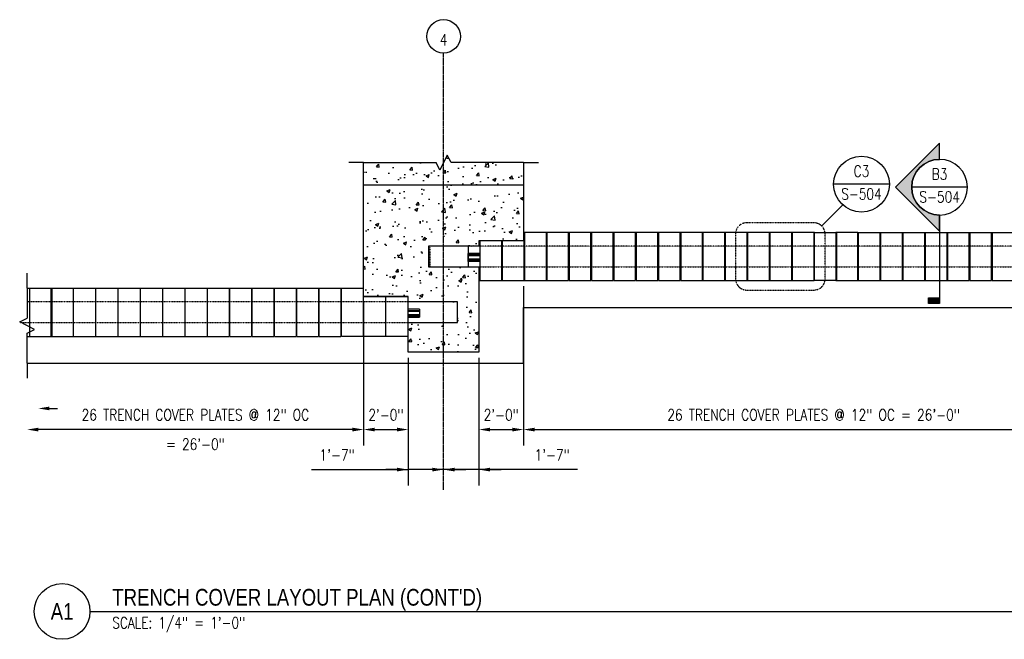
# Model space of a CAD drawing. Header units: inches. Extents: x -169 to 2787, y 589 to 946.
# Tile 22 of 45: x 1382 to 1911, y 589 to 922. Entities that reach past the tile are written whole.
import ezdxf
from ezdxf import colors
from ezdxf.entities.mleader import LeaderData, LeaderLine
from ezdxf.enums import TextEntityAlignment as Align
from ezdxf.math import Vec2, Vec3

# ---------------------------------------------------------------- set-up
doc = ezdxf.new("R2010")
doc.units = ezdxf.units.IN
doc.header["$MEASUREMENT"] = 0
doc.linetypes.add('CENTER2', pattern=[1.125, 0.75, -0.125, 0.125, -0.125])
doc.linetypes.add('HIDDEN2', pattern=[0.1875, 0.125, -0.0625])
for name, color, linetype in [('A-DETL-THIN', 1, 'Continuous'), ('A-FLOR', 173, 'Continuous'), ('A-FLOR-HDLN', 10, 'HIDDEN2'), ('A-WALL-PATT', 8, 'Continuous'), ('G-ANNO-REFR', 2, 'Continuous'), ('G-ANNO-SYMB', 2, 'Continuous'), ('S-ANNO-DIMS', 1, 'Continuous'), ('S-ANNO-SYMB', 2, 'Continuous'), ('S-ANNO-TEXT', 2, 'Continuous'), ('S-COLS', 53, 'Continuous'), ('S-DOOR-TRNCH', 2, 'Continuous'), ('S-GRID', 1, 'CENTER2'), ('S-GRID-IDEN', 1, 'Continuous')]:
    doc.layers.add(name, color=color, linetype=linetype)
doc.styles.add('AEC_COMN_TITLE', font='romans.shx', dxfattribs={"width": 0.8, "height": 0.1875})
doc.styles.add('Annotative', font='romans.shx', dxfattribs={"width": 0.8, "height": 0.125})
doc.styles.add('Arial', font='romans.shx', dxfattribs={"width": 0.8})
doc.styles.add('ROMANS', font='romans.shx', dxfattribs={"width": 0.8})
doc.styles.add('TITLES', font='swiss.ttf', dxfattribs={"width": 0.8, "height": 0.25})
doc.dimstyles.new('Annotative', dxfattribs={"dimscale": 0, "dimtxt": 0.125, "dimasz": 0.125, "dimexe": 0.18, "dimexo": 0.0625, "dimgap": 0.09, "dimtad": 1, "dimdec": 3, "dimzin": 3, "dimdsep": 46, "dimlunit": 4, "dimtxsty": 'Annotative', "dimcen": 0.09, "dimclrt": 2, "dimazin": 2, "dimtfac": 1, "dimtdec": 3, "dimtmove": 0, "dimatfit": 0, "dimfxl": 1, "dimtfill": 1, "dimfrac": 2, "dimtolj": 1, "dimtzin": 0, "dimarcsym": 0})

# ---------------------------------------------------------------- blocks, each defined once
blk = doc.blocks.new('TRENCH COVER PLATES_A1_LEFT')
at = {"lineweight": -3}
for p, q in [((541, 12.99), (542.25, 12.99)), ((542.25, 12.99), (542.25, -13.01)), ((542.25, 12.99), (542.5, 12.99)), ((542.5, -13.01), (542.5, 12.99)), ((542.5, 12.99), (554.25, 12.99)), ((554, -13.01), (554, 12.99)), ((554, 12.99), (565.75, 12.99)), ((554.25, 12.99), (554.25, -13.01)), ((565.75, 12.99), (565.75, -13.01)), ((565.75, 12.99), (566, 12.99)), ((566, -13.01), (566, 12.99)), ((566, 12.99), (577.75, 12.99)), ((577.75, 12.99), (577.75, -13.01)), ((577.75, 12.99), (578, 12.99)), ((578, -13.01), (578, 12.99)), ((578, 12.99), (589.75, 12.99)), ((589.75, 12.99), (589.75, -13.01)), ((589.75, 12.99), (590, 12.99)), ((590, -13.01), (590, 12.99)), ((590, 12.99), (601.75, 12.99)), ((601.75, 12.99), (601.75, -13.01)), ((601.75, 12.99), (602, 12.99)), ((602, -13.01), (602, 12.99)), ((602, 12.99), (613.75, 12.99)), ((613.75, 12.99), (613.75, -13.01)), ((613.75, 12.99), (614, 12.99)), ((614, -13.01), (614, 12.99)), ((614, 12.99), (625.75, 12.99)), ((625.75, 12.99), (625.75, -13.01)), ((625.75, 12.99), (626, 12.99)), ((626, -13.01), (626, 12.99)), ((626, 12.99), (637.75, 12.99)), ((637.75, 12.99), (637.75, -13.01)), ((637.75, 12.99), (638, 12.99)), ((638, -13.01), (638, 12.99)), ((638, 12.99), (649.75, 12.99)), ((649.75, 12.99), (649.75, -13.01)), ((649.75, 12.99), (650, 12.99)), ((650, -13.01), (650, 12.99)), ((650, 12.99), (661.75, 12.99)), ((661.75, 12.99), (661.75, -13.01)), ((661.75, 12.99), (662, 12.99)), ((662, -13.01), (662, 12.99)), ((662, 12.99), (673.75, 12.99)), ((673.75, 12.99), (673.75, -13.01)), ((673.75, 12.99), (674, 12.99)), ((674, -13.01), (674, 12.99)), ((674, 12.99), (685.75, 12.99)), ((685.75, 12.99), (685.75, -13.01)), ((685.75, 12.99), (686, 12.99)), ((686, -13.01), (686, 12.99)), ((686, 12.99), (697.75, 12.99)), ((697.75, 12.99), (697.75, -13.01)), ((697.75, 12.99), (698, 12.99)), ((698, -13.01), (698, 12.99)), ((698, 12.99), (709.75, 12.99)), ((709.75, 12.99), (709.75, -13.01)), ((709.75, 12.99), (710, 12.99)), ((542.25, 5.75), (542.5, 5.75)), ((542.25, 5.5), (542.5, 5.5)), ((565.75, 5.75), (566, 5.75)), ((565.75, 5.5), (566, 5.5)), ((577.75, 5.75), (578, 5.75)), ((577.75, 5.5), (578, 5.5)), ((589.75, 5.75), (590, 5.75)), ((589.75, 5.5), (590, 5.5)), ((601.75, 5.75), (602, 5.75)), ((601.75, 5.5), (602, 5.5)), ((613.75, 5.75), (614, 5.75)), ((613.75, 5.5), (614, 5.5)), ((625.75, 5.75), (626, 5.75)), ((625.75, 5.5), (626, 5.5)), ((637.75, 5.75), (638, 5.75)), ((637.75, 5.5), (638, 5.5)), ((649.75, 5.75), (650, 5.75)), ((649.75, 5.5), (650, 5.5)), ((661.75, 5.75), (662, 5.75)), ((661.75, 5.5), (662, 5.5)), ((673.75, 5.75), (674, 5.75)), ((673.75, 5.5), (674, 5.5)), ((685.75, 5.75), (686, 5.75)), ((685.75, 5.5), (686, 5.5)), ((697.75, 5.75), (698, 5.75)), ((697.75, 5.5), (698, 5.5)), ((709.75, 5.75), (710, 5.75)), ((709.75, 5.5), (710, 5.5)), ((542.5, 1.62), (542.25, 1.62)), ((542.5, 1.58), (542.25, 1.58)), ((542.5, 0.69), (542.25, 0.69)), ((542.5, 0.41), (542.25, 0.41)), ((566, 1.62), (565.75, 1.62)), ((566, 1.58), (565.75, 1.58)), ((566, 0.69), (565.75, 0.69)), ((566, 0.41), (565.75, 0.41)), ((578, 1.62), (577.75, 1.62)), ((578, 1.58), (577.75, 1.58)), ((578, 0.69), (577.75, 0.69)), ((578, 0.41), (577.75, 0.41)), ((590, 1.62), (589.75, 1.62)), ((590, 1.58), (589.75, 1.58)), ((590, 0.69), (589.75, 0.69)), ((590, 0.41), (589.75, 0.41)), ((602, 1.62), (601.75, 1.62)), ((602, 1.58), (601.75, 1.58)), ((602, 0.69), (601.75, 0.69)), ((602, 0.41), (601.75, 0.41)), ((614, 1.62), (613.75, 1.62)), ((614, 1.58), (613.75, 1.58)), ((614, 0.69), (613.75, 0.69)), ((614, 0.41), (613.75, 0.41)), ((626, 1.62), (625.75, 1.62)), ((626, 1.58), (625.75, 1.58)), ((626, 0.69), (625.75, 0.69)), ((626, 0.41), (625.75, 0.41)), ((638, 1.62), (637.75, 1.62)), ((638, 1.58), (637.75, 1.58)), ((638, 0.69), (637.75, 0.69)), ((638, 0.41), (637.75, 0.41)), ((650, 1.62), (649.75, 1.62)), ((650, 1.58), (649.75, 1.58)), ((650, 0.69), (649.75, 0.69)), ((650, 0.41), (649.75, 0.41)), ((662, 1.62), (661.75, 1.62)), ((662, 1.58), (661.75, 1.58)), ((662, 0.69), (661.75, 0.69)), ((662, 0.41), (661.75, 0.41)), ((674, 1.62), (673.75, 1.62)), ((674, 1.58), (673.75, 1.58)), ((674, 0.69), (673.75, 0.69)), ((674, 0.41), (673.75, 0.41)), ((686, 1.62), (685.75, 1.62)), ((686, 1.58), (685.75, 1.58)), ((686, 0.69), (685.75, 0.69)), ((686, 0.41), (685.75, 0.41)), ((698, 1.62), (697.75, 1.62)), ((698, 1.58), (697.75, 1.58)), ((698, 0.69), (697.75, 0.69)), ((698, 0.41), (697.75, 0.41)), ((710, 1.62), (709.75, 1.62)), ((710, 1.58), (709.75, 1.58)), ((710, 0.69), (709.75, 0.69)), ((710, 0.41), (709.75, 0.41)), ((722, 1.62), (721.75, 1.62)), ((722, 1.58), (721.75, 1.58)), ((722, 0.69), (721.75, 0.69)), ((722, 0.41), (721.75, 0.41)), ((734, 1.62), (733.75, 1.62)), ((734, 1.58), (733.75, 1.58)), ((734, 0.69), (733.75, 0.69)), ((734, 0.41), (733.75, 0.41)), ((752, 1.62), (745.75, 1.62)), ((752, 1.58), (745.75, 1.58)), ((752, 0.69), (745.75, 0.69)), ((752, 0.41), (745.75, 0.41)), ((752, 1.62), (752, 1.58)), ((752, 1.58), (752, 0.69)), ((752, 0.69), (752, 0.41)), ((752, 0.41), (752, -1.5)), ((542.5, -1.5), (542.25, -1.5)), ((542.25, -1.69), (542.5, -1.69)), ((542.5, -2.58), (542.25, -2.58)), ((542.25, -2.63), (542.5, -2.63)), ((566, -1.5), (565.75, -1.5)), ((565.75, -1.69), (566, -1.69)), ((566, -2.58), (565.75, -2.58)), ((565.75, -2.63), (566, -2.63)), ((578, -1.5), (577.75, -1.5)), ((577.75, -1.69), (578, -1.69)), ((578, -2.58), (577.75, -2.58)), ((577.75, -2.63), (578, -2.63)), ((590, -1.5), (589.75, -1.5)), ((589.75, -1.69), (590, -1.69)), ((590, -2.58), (589.75, -2.58)), ((589.75, -2.63), (590, -2.63)), ((602, -1.5), (601.75, -1.5)), ((601.75, -1.69), (602, -1.69)), ((602, -2.58), (601.75, -2.58)), ((601.75, -2.63), (602, -2.63)), ((614, -1.5), (613.75, -1.5)), ((613.75, -1.69), (614, -1.69)), ((614, -2.58), (613.75, -2.58)), ((613.75, -2.63), (614, -2.63)), ((626, -1.5), (625.75, -1.5)), ((625.75, -1.69), (626, -1.69)), ((626, -2.58), (625.75, -2.58)), ((625.75, -2.63), (626, -2.63)), ((638, -1.5), (637.75, -1.5)), ((637.75, -1.69), (638, -1.69)), ((638, -2.58), (637.75, -2.58)), ((637.75, -2.63), (638, -2.63)), ((650, -1.5), (649.75, -1.5)), ((649.75, -1.69), (650, -1.69)), ((650, -2.58), (649.75, -2.58)), ((649.75, -2.63), (650, -2.63)), ((662, -1.5), (661.75, -1.5)), ((661.75, -1.69), (662, -1.69)), ((662, -2.58), (661.75, -2.58)), ((661.75, -2.63), (662, -2.63)), ((674, -1.5), (673.75, -1.5)), ((673.75, -1.69), (674, -1.69)), ((674, -2.58), (673.75, -2.58)), ((673.75, -2.63), (674, -2.63)), ((686, -1.5), (685.75, -1.5)), ((685.75, -1.69), (686, -1.69)), ((686, -2.58), (685.75, -2.58)), ((685.75, -2.63), (686, -2.63)), ((698, -1.5), (697.75, -1.5)), ((697.75, -1.69), (698, -1.69)), ((698, -2.58), (697.75, -2.58)), ((697.75, -2.63), (698, -2.63)), ((710, -1.5), (709.75, -1.5)), ((709.75, -1.69), (710, -1.69)), ((710, -2.58), (709.75, -2.58)), ((709.75, -2.63), (710, -2.63)), ((722, -1.5), (721.75, -1.5)), ((721.75, -1.69), (722, -1.69)), ((722, -2.58), (721.75, -2.58)), ((721.75, -2.63), (722, -2.63)), ((734, -1.5), (733.75, -1.5)), ((733.75, -1.69), (734, -1.69)), ((734, -2.58), (733.75, -2.58)), ((733.75, -2.63), (734, -2.63)), ((752, -1.5), (745.75, -1.5)), ((745.75, -1.69), (752, -1.69)), ((752, -2.58), (745.75, -2.58)), ((745.75, -2.63), (752, -2.63)), ((752, -1.5), (752, -1.69)), ((752, -1.69), (752, -2.58)), ((752, -2.58), (752, -2.63)), ((542.25, -5.5), (542.5, -5.5)), ((542.5, -5.75), (542.25, -5.75)), ((565.75, -5.5), (566, -5.5)), ((566, -5.75), (565.75, -5.75)), ((577.75, -5.5), (578, -5.5)), ((578, -5.75), (577.75, -5.75)), ((589.75, -5.5), (590, -5.5)), ((590, -5.75), (589.75, -5.75)), ((601.75, -5.5), (602, -5.5)), ((602, -5.75), (601.75, -5.75)), ((613.75, -5.5), (614, -5.5)), ((614, -5.75), (613.75, -5.75)), ((625.75, -5.5), (626, -5.5)), ((626, -5.75), (625.75, -5.75)), ((637.75, -5.5), (638, -5.5)), ((638, -5.75), (637.75, -5.75)), ((649.75, -5.5), (650, -5.5)), ((650, -5.75), (649.75, -5.75)), ((661.75, -5.5), (662, -5.5)), ((662, -5.75), (661.75, -5.75)), ((673.75, -5.5), (674, -5.5)), ((674, -5.75), (673.75, -5.75)), ((685.75, -5.5), (686, -5.5)), ((686, -5.75), (685.75, -5.75)), ((697.75, -5.5), (698, -5.5)), ((698, -5.75), (697.75, -5.75)), ((709.75, -5.5), (710, -5.5)), ((710, -5.75), (709.75, -5.75)), ((541, -13.01), (542.25, -13.01)), ((542.5, -13.01), (554.25, -13.01)), ((554, -13.01), (565.75, -13.01)), ((566, -13.01), (577.75, -13.01)), ((578, -13.01), (589.75, -13.01)), ((590, -13.01), (601.75, -13.01)), ((602, -13.01), (613.75, -13.01)), ((614, -13.01), (625.75, -13.01)), ((626, -13.01), (637.75, -13.01)), ((638, -13.01), (649.75, -13.01)), ((650, -13.01), (661.75, -13.01)), ((662, -13.01), (673.75, -13.01)), ((674, -13.01), (685.75, -13.01)), ((686, -13.01), (697.75, -13.01)), ((698, -13.01), (709.75, -13.01))]:
    blk.add_line(p, q, dxfattribs=at)
for points in [[(710, 12.99), (721.75, 12.99), (721.75, -13.01), (710, -13.01)], [(722, 8.49), (733.75, 8.49), (733.75, -13.01), (722, -13.01)], [(734, 8.49), (745.75, 8.49), (745.75, -13.01), (734, -13.01)]]:
    blk.add_lwpolyline(points, close=True, dxfattribs=at)
blk = doc.blocks.new('TRENCH COVER PLATES_A1_MIDDLE')
at = {"lineweight": -3}
for p, q in [((470.25, 5.75), (470.5, 5.75)), ((470.5, 5.5), (470.25, 5.5)), ((482.25, 5.75), (482.5, 5.75)), ((482.5, 5.5), (482.25, 5.5)), ((494.25, 5.75), (494.5, 5.75)), ((494.5, 5.5), (494.25, 5.5)), ((506.25, 5.75), (506.5, 5.75)), ((506.5, 5.5), (506.25, 5.5)), ((518.25, 5.75), (518.5, 5.75)), ((518.5, 5.5), (518.25, 5.5)), ((530.25, 5.75), (530.5, 5.75)), ((530.5, 5.5), (530.25, 5.5)), ((542.25, 5.75), (542.5, 5.75)), ((542.5, 5.5), (542.25, 5.5)), ((565.75, 5.75), (566, 5.75)), ((566, 5.5), (565.75, 5.5)), ((577.75, 5.75), (578, 5.75)), ((578, 5.5), (577.75, 5.5)), ((589.75, 5.75), (590, 5.75)), ((590, 5.5), (589.75, 5.5)), ((601.75, 5.75), (602, 5.75)), ((602, 5.5), (601.75, 5.5)), ((613.75, 5.75), (614, 5.75)), ((614, 5.5), (613.75, 5.5)), ((625.75, 5.75), (626, 5.75)), ((626, 5.5), (625.75, 5.5)), ((637.75, 5.75), (638, 5.75)), ((638, 5.5), (637.75, 5.5)), ((649.75, 5.75), (650, 5.75)), ((650, 5.5), (649.75, 5.5)), ((661.75, 5.75), (662, 5.75)), ((662, 5.5), (661.75, 5.5)), ((673.75, 5.75), (674, 5.75)), ((674, 5.5), (673.75, 5.5)), ((685.75, 5.75), (686, 5.75)), ((686, 5.5), (685.75, 5.5)), ((697.75, 5.75), (698, 5.75)), ((698, 5.5), (697.75, 5.5)), ((709.75, 5.75), (710, 5.75)), ((710, 5.5), (709.75, 5.5)), ((470.5, 2.63), (470.25, 2.63)), ((470.25, 2.58), (470.5, 2.58)), ((470.5, 1.69), (470.25, 1.69)), ((470.25, 1.5), (470.5, 1.5)), ((482.5, 2.63), (482.25, 2.63)), ((482.25, 2.58), (482.5, 2.58)), ((482.5, 1.69), (482.25, 1.69)), ((482.25, 1.5), (482.5, 1.5)), ((494.5, 2.63), (494.25, 2.63)), ((494.25, 2.58), (494.5, 2.58)), ((494.5, 1.69), (494.25, 1.69)), ((494.25, 1.5), (494.5, 1.5)), ((506.5, 2.63), (506.25, 2.63)), ((506.25, 2.58), (506.5, 2.58)), ((506.5, 1.69), (506.25, 1.69)), ((506.25, 1.5), (506.5, 1.5)), ((518.5, 2.63), (518.25, 2.63)), ((518.25, 2.58), (518.5, 2.58)), ((518.5, 1.69), (518.25, 1.69)), ((518.25, 1.5), (518.5, 1.5)), ((530.5, 2.63), (530.25, 2.63)), ((530.25, 2.58), (530.5, 2.58)), ((530.5, 1.69), (530.25, 1.69)), ((530.25, 1.5), (530.5, 1.5)), ((542.5, 2.63), (542.25, 2.63)), ((542.25, 2.58), (542.5, 2.58)), ((542.5, 1.69), (542.25, 1.69)), ((542.25, 1.5), (542.5, 1.5)), ((566, 2.63), (565.75, 2.63)), ((565.75, 2.58), (566, 2.58)), ((566, 1.69), (565.75, 1.69)), ((565.75, 1.5), (566, 1.5)), ((578, 2.63), (577.75, 2.63)), ((577.75, 2.58), (578, 2.58)), ((578, 1.69), (577.75, 1.69)), ((577.75, 1.5), (578, 1.5)), ((590, 2.63), (589.75, 2.63)), ((589.75, 2.58), (590, 2.58)), ((590, 1.69), (589.75, 1.69)), ((589.75, 1.5), (590, 1.5)), ((602, 2.63), (601.75, 2.63)), ((601.75, 2.58), (602, 2.58)), ((602, 1.69), (601.75, 1.69)), ((601.75, 1.5), (602, 1.5)), ((614, 2.63), (613.75, 2.63)), ((613.75, 2.58), (614, 2.58)), ((614, 1.69), (613.75, 1.69)), ((613.75, 1.5), (614, 1.5)), ((626, 2.63), (625.75, 2.63)), ((625.75, 2.58), (626, 2.58)), ((626, 1.69), (625.75, 1.69)), ((625.75, 1.5), (626, 1.5)), ((638, 2.63), (637.75, 2.63)), ((637.75, 2.58), (638, 2.58)), ((638, 1.69), (637.75, 1.69)), ((637.75, 1.5), (638, 1.5)), ((650, 2.63), (649.75, 2.63)), ((649.75, 2.58), (650, 2.58)), ((650, 1.69), (649.75, 1.69)), ((649.75, 1.5), (650, 1.5)), ((662, 2.63), (661.75, 2.63)), ((661.75, 2.58), (662, 2.58)), ((662, 1.69), (661.75, 1.69)), ((661.75, 1.5), (662, 1.5)), ((674, 2.63), (673.75, 2.63)), ((673.75, 2.58), (674, 2.58)), ((674, 1.69), (673.75, 1.69)), ((673.75, 1.5), (674, 1.5)), ((686, 2.63), (685.75, 2.63)), ((685.75, 2.58), (686, 2.58)), ((686, 1.69), (685.75, 1.69)), ((685.75, 1.5), (686, 1.5)), ((698, 2.63), (697.75, 2.63)), ((697.75, 2.58), (698, 2.58)), ((698, 1.69), (697.75, 1.69)), ((697.75, 1.5), (698, 1.5)), ((710, 2.63), (709.75, 2.63)), ((709.75, 2.58), (710, 2.58)), ((709.98, 1.69), (709.75, 1.69)), ((709.75, 1.5), (709.98, 1.5)), ((722, 1.69), (721.75, 1.69)), ((734, 1.69), (733.75, 1.69)), ((752, 1.69), (745.75, 1.69)), ((470.25, -0.41), (470.5, -0.41)), ((470.25, -0.69), (470.5, -0.69)), ((470.25, -1.58), (470.5, -1.58)), ((470.25, -1.62), (470.5, -1.62)), ((482.25, -0.41), (482.5, -0.41)), ((482.25, -0.69), (482.5, -0.69)), ((482.25, -1.58), (482.5, -1.58)), ((482.25, -1.62), (482.5, -1.62)), ((494.25, -0.41), (494.5, -0.41)), ((494.25, -0.69), (494.5, -0.69)), ((494.25, -1.58), (494.5, -1.58)), ((494.25, -1.62), (494.5, -1.62)), ((506.25, -0.41), (506.5, -0.41)), ((506.25, -0.69), (506.5, -0.69)), ((506.25, -1.58), (506.5, -1.58)), ((506.25, -1.62), (506.5, -1.62)), ((518.25, -0.41), (518.5, -0.41)), ((518.25, -0.69), (518.5, -0.69)), ((518.25, -1.58), (518.5, -1.58)), ((518.25, -1.62), (518.5, -1.62)), ((530.25, -0.41), (530.5, -0.41)), ((530.25, -0.69), (530.5, -0.69)), ((530.25, -1.58), (530.5, -1.58)), ((530.25, -1.62), (530.5, -1.62)), ((542.25, -0.41), (542.5, -0.41)), ((542.25, -0.69), (542.5, -0.69)), ((542.25, -1.58), (542.5, -1.58)), ((542.25, -1.62), (542.5, -1.62)), ((565.75, -0.41), (566, -0.41)), ((565.75, -0.69), (566, -0.69)), ((565.75, -1.58), (566, -1.58)), ((565.75, -1.62), (566, -1.62)), ((577.75, -0.41), (578, -0.41)), ((577.75, -0.69), (578, -0.69)), ((577.75, -1.58), (578, -1.58)), ((577.75, -1.62), (578, -1.62)), ((589.75, -0.41), (590, -0.41)), ((589.75, -0.69), (590, -0.69)), ((589.75, -1.58), (590, -1.58)), ((589.75, -1.62), (590, -1.62)), ((601.75, -0.41), (602, -0.41)), ((601.75, -0.69), (602, -0.69)), ((601.75, -1.58), (602, -1.58)), ((601.75, -1.62), (602, -1.62)), ((613.75, -0.41), (614, -0.41)), ((613.75, -0.69), (614, -0.69)), ((613.75, -1.58), (614, -1.58)), ((613.75, -1.62), (614, -1.62)), ((625.75, -0.41), (626, -0.41)), ((625.75, -0.69), (626, -0.69)), ((625.75, -1.58), (626, -1.58)), ((625.75, -1.62), (626, -1.62)), ((637.75, -0.41), (638, -0.41)), ((637.75, -0.69), (638, -0.69)), ((637.75, -1.58), (638, -1.58)), ((637.75, -1.62), (638, -1.62)), ((649.75, -0.41), (650, -0.41)), ((649.75, -0.69), (650, -0.69)), ((649.75, -1.58), (650, -1.58)), ((649.75, -1.62), (650, -1.62)), ((661.75, -0.41), (662, -0.41)), ((661.75, -0.69), (662, -0.69)), ((661.75, -1.58), (662, -1.58)), ((661.75, -1.62), (662, -1.62)), ((673.75, -0.41), (674, -0.41)), ((673.75, -0.69), (674, -0.69)), ((673.75, -1.58), (674, -1.58)), ((673.75, -1.62), (674, -1.62)), ((685.75, -0.41), (686, -0.41)), ((685.75, -0.69), (686, -0.69)), ((685.75, -1.58), (686, -1.58)), ((685.75, -1.62), (686, -1.62)), ((697.75, -0.41), (698, -0.41)), ((697.75, -0.69), (698, -0.69)), ((697.75, -1.58), (698, -1.58)), ((697.75, -1.62), (698, -1.62)), ((709.75, -0.41), (709.98, -0.41)), ((709.75, -0.69), (709.98, -0.69)), ((709.75, -1.58), (710, -1.58)), ((709.75, -1.62), (710, -1.62)), ((721.75, -0.69), (722, -0.69)), ((733.75, -0.69), (734, -0.69)), ((745.75, -0.69), (752, -0.69)), ((470.5, -5.5), (470.25, -5.5)), ((470.5, -5.75), (470.25, -5.75)), ((482.5, -5.5), (482.25, -5.5)), ((482.5, -5.75), (482.25, -5.75)), ((494.5, -5.5), (494.25, -5.5)), ((494.5, -5.75), (494.25, -5.75)), ((506.5, -5.5), (506.25, -5.5)), ((506.5, -5.75), (506.25, -5.75)), ((518.5, -5.5), (518.25, -5.5)), ((518.5, -5.75), (518.25, -5.75)), ((530.5, -5.5), (530.25, -5.5)), ((530.5, -5.75), (530.25, -5.75)), ((542.5, -5.5), (542.25, -5.5)), ((542.5, -5.75), (542.25, -5.75)), ((566, -5.5), (565.75, -5.5)), ((566, -5.75), (565.75, -5.75)), ((578, -5.5), (577.75, -5.5)), ((578, -5.75), (577.75, -5.75)), ((590, -5.5), (589.75, -5.5)), ((590, -5.75), (589.75, -5.75)), ((602, -5.5), (601.75, -5.5)), ((602, -5.75), (601.75, -5.75)), ((614, -5.5), (613.75, -5.5)), ((614, -5.75), (613.75, -5.75)), ((626, -5.5), (625.75, -5.5)), ((626, -5.75), (625.75, -5.75)), ((638, -5.5), (637.75, -5.5)), ((638, -5.75), (637.75, -5.75)), ((650, -5.5), (649.75, -5.5)), ((650, -5.75), (649.75, -5.75)), ((662, -5.5), (661.75, -5.5)), ((662, -5.75), (661.75, -5.75)), ((674, -5.5), (673.75, -5.5)), ((674, -5.75), (673.75, -5.75)), ((686, -5.5), (685.75, -5.5)), ((686, -5.75), (685.75, -5.75)), ((698, -5.5), (697.75, -5.5)), ((698, -5.75), (697.75, -5.75)), ((710, -5.5), (709.75, -5.5)), ((710, -5.75), (709.75, -5.75))]:
    blk.add_line(p, q, dxfattribs=at)
for points in [[(542.5, -12.99), (554.25, -12.99), (554.25, 13.01), (542.5, 13.01), (542.5, -12.99), (542.25, -12.99), (530.5, -12.99), (530.25, -12.99), (518.5, -12.99), (518.25, -12.99), (506.5, -12.99), (506.25, -12.99), (494.5, -12.99), (494.25, -12.99), (482.5, -12.99), (482.25, -12.99), (470.5, -12.99), (470.25, -12.99), (458.5, -12.99)], [(470.25, -12.99), (470.25, 13.01), (458.5, 13.01), (458.5, -12.99)], [(482.25, -12.99), (482.25, 13.01), (470.5, 13.01), (470.5, -12.99)], [(494.25, -12.99), (494.25, 13.01), (482.5, 13.01), (482.5, -12.99)], [(506.25, -12.99), (506.25, 13.01), (494.5, 13.01), (494.5, -12.99)], [(518.25, -12.99), (518.25, 13.01), (506.5, 13.01), (506.5, -12.99)], [(530.25, -12.99), (530.25, 13.01), (518.5, 13.01), (518.5, -12.99)], [(542.25, -12.99), (542.25, 13.01), (530.5, 13.01), (530.5, -12.99)], [(565.75, -12.99), (554, -12.99), (554, 13.01), (565.75, 13.01), (565.75, -12.99), (566, -12.99), (577.75, -12.99), (578, -12.99), (589.75, -12.99), (590, -12.99), (601.75, -12.99), (602, -12.99), (613.75, -12.99), (614, -12.99), (625.75, -12.99), (626, -12.99), (637.75, -12.99), (638, -12.99), (649.75, -12.99), (650, -12.99), (661.75, -12.99), (662, -12.99), (673.75, -12.99), (674, -12.99), (685.75, -12.99), (686, -12.99), (697.75, -12.99), (698, -12.99), (709.75, -12.99)], [(577.75, -12.99), (577.75, 13.01), (566, 13.01), (566, -12.99)], [(589.75, -12.99), (589.75, 13.01), (578, 13.01), (578, -12.99)], [(601.75, -12.99), (601.75, 13.01), (590, 13.01), (590, -12.99)], [(613.75, -12.99), (613.75, 13.01), (602, 13.01), (602, -12.99)], [(625.75, -12.99), (625.75, 13.01), (614, 13.01), (614, -12.99)], [(637.75, -12.99), (637.75, 13.01), (626, 13.01), (626, -12.99)], [(649.75, -12.99), (649.75, 13.01), (638, 13.01), (638, -12.99)], [(661.75, -12.99), (661.75, 13.01), (650, 13.01), (650, -12.99)], [(673.75, -12.99), (673.75, 13.01), (662, 13.01), (662, -12.99)], [(685.75, -12.99), (685.75, 13.01), (674, 13.01), (674, -12.99)], [(697.75, -12.99), (697.75, 13.01), (686, 13.01), (686, -12.99)], [(709.75, -12.99), (709.75, 13.01), (698, 13.01), (698, -12.99)], [(721.75, 2.63), (722, 2.63)], [(721.75, 2.58), (722, 2.58)], [(721.75, 1.5), (722, 1.5)], [(733.75, 2.63), (734, 2.63)], [(733.75, 2.58), (734, 2.58)], [(733.75, 1.5), (734, 1.5)], [(745.75, 2.63), (752, 2.63), (752, 2.58)], [(745.75, 2.58), (752, 2.58), (752, 1.69), (752, 1.5)], [(745.75, 1.5), (752, 1.5), (752, -0.41)], [(721.75, -0.41), (722, -0.41)], [(721.75, -1.58), (722, -1.58)], [(722, -1.62), (721.75, -1.62)], [(733.75, -0.41), (734, -0.41)], [(733.75, -1.58), (734, -1.58)], [(734, -1.62), (733.75, -1.62)], [(745.75, -0.41), (752, -0.41), (752, -0.69), (752, -1.58)], [(745.75, -1.58), (752, -1.58), (752, -1.62), (745.75, -1.62)]]:
    blk.add_lwpolyline(points, dxfattribs=at)
for points in [[(710, -12.99), (721.75, -12.99), (721.75, 13.01), (710, 13.01)], [(722, -8.49), (733.75, -8.49), (733.75, 13.01), (722, 13.01)], [(734, -8.49), (745.75, -8.49), (745.75, 13.01), (734, 13.01)]]:
    blk.add_lwpolyline(points, close=True, dxfattribs=at)
blk = doc.blocks.new('Grid - Circle 3_8_-570341-TRENCH COVER LAYOUT PLAN Copy 1')
at = {"layer": 'S-GRID-IDEN'}
blk.add_circle((0, 0), 0.188, dxfattribs=at)
blk = doc.blocks.new('*U20')
at = {"linetype": 'Continuous', "lineweight": -3}
blk.add_line((1.125, 0.625), (29.5, 0.625), dxfattribs=at)
at = {"lineweight": -3}
blk.add_circle((0.812, 0.625), 0.312, dxfattribs=at)
at = {"lineweight": -3, "style": 'Arial'}
blk.add_attdef('DRAWING_AREA_TITLE', text='', height=0.187, dxfattribs=at).set_placement((1.374, 0.634), align=Align.BOTTOM_LEFT)
blk.add_attdef('X#', text='', height=0.187, dxfattribs=at).set_placement((0.812, 0.625), align=Align.MIDDLE_CENTER)
blk.add_attdef('SCALE:', text='', height=0.0938, dxfattribs=at).set_placement((1.374, 0.561), align=Align.TOP_LEFT)
blk = doc.blocks.new('*D38')
at = {"layer": 'Defpoints', "color": 0, "transparency": 16777216}
for p in [(1628.53, 743.21), (1652.53, 737.21), (1652.53, 701.54)]:
    blk.add_point(p, dxfattribs=at)
at = {"layer": 'S-ANNO-DIMS', "color": 0, "lineweight": -2, "transparency": 16777216}
blk.add_line((1634.53, 701.54), (1646.53, 701.54), dxfattribs=at)
at = {"layer": 'S-ANNO-DIMS', "color": 0, "transparency": 16777216}
for points in [[(1634.53, 702.54), (1634.53, 700.54), (1628.53, 701.54)], [(1646.53, 702.54), (1646.53, 700.54), (1652.53, 701.54)]]:
    blk.add_solid(points, dxfattribs=at)
at = {"layer": 'S-ANNO-DIMS', "color": 2, "lineweight": -3, "transparency": 16777216, "insert": (1640.53, 709.44), "char_height": 6, "width": 24.6557, "attachment_point": 5, "style": 'Annotative'}
blk.add_mtext('\\A1;2\'-0"', dxfattribs=at)
blk = doc.blocks.new('*D39')
at = {"layer": 'Defpoints', "color": 0, "transparency": 16777216}
for p in [(1652.53, 781.7), (1964.54, 781.7), (1964.54, 701.54)]:
    blk.add_point(p, dxfattribs=at)
at = {"layer": 'S-ANNO-DIMS', "color": 0, "lineweight": -2, "transparency": 16777216}
for p, q in [((1652.53, 778.7), (1652.53, 692.9)), ((1964.54, 778.7), (1964.54, 692.9)), ((1658.53, 701.54), (1958.54, 701.54))]:
    blk.add_line(p, q, dxfattribs=at)
at = {"layer": 'S-ANNO-DIMS', "color": 0, "transparency": 16777216}
for points in [[(1658.53, 702.54), (1658.53, 700.54), (1652.53, 701.54)], [(1958.54, 702.54), (1958.54, 700.54), (1964.54, 701.54)]]:
    blk.add_solid(points, dxfattribs=at)
at = {"layer": 'S-ANNO-DIMS', "color": 2, "lineweight": -3, "transparency": 16777216, "insert": (1808.54, 709.44), "char_height": 6, "width": 221.1938, "attachment_point": 5, "style": 'Annotative'}
blk.add_mtext('\\A1;26 TRENCH COVER PLATES @ 12" OC = 26\'-0"', dxfattribs=at)
blk = doc.blocks.new('*D43')
at = {"layer": 'Defpoints', "color": 0, "transparency": 16777216}
for p in [(1566.53, 773.21), (1590.53, 743.21), (1590.53, 701.54)]:
    blk.add_point(p, dxfattribs=at)
at = {"layer": 'S-ANNO-DIMS', "color": 0, "lineweight": -2, "transparency": 16777216}
blk.add_line((1572.53, 701.54), (1584.53, 701.54), dxfattribs=at)
at = {"layer": 'S-ANNO-DIMS', "color": 0, "transparency": 16777216}
for points in [[(1572.53, 702.54), (1572.53, 700.54), (1566.53, 701.54)], [(1584.53, 702.54), (1584.53, 700.54), (1590.53, 701.54)]]:
    blk.add_solid(points, dxfattribs=at)
at = {"layer": 'S-ANNO-DIMS', "color": 2, "lineweight": -3, "transparency": 16777216, "insert": (1578.53, 709.44), "char_height": 6, "width": 24.6557, "attachment_point": 5, "style": 'Annotative'}
blk.add_mtext('\\A1;2\'-0"', dxfattribs=at)
blk = doc.blocks.new('Detail Callout')
at = {"color": 0, "linetype": 'ByBlock', "lineweight": -3, "transparency": 16777216}
blk.add_line((0.25, 0), (-0.25, 0), dxfattribs=at)
blk.add_circle((0, 0), 0.25, dxfattribs=at)
at = {"color": 0, "linetype": 'ByBlock', "lineweight": -3, "transparency": 16777216, "style": 'AEC_COMN_TITLE'}
for tag, p in [('VIEWNUMBER', (0, 0.0508)), ('SHEETNUMBER', (0, -0.1263))]:
    blk.add_attdef(tag, text='', height=0.0938, dxfattribs=at).set_placement(p, align=Align.CENTER)
blk = doc.blocks.new('*U59')
at = {"lineweight": -3}
h = blk.add_hatch(color=256, dxfattribs=at)
edge = h.paths.add_edge_path()
edge.add_line((0, 0.312), (0, 0.495))
edge.add_line((0, 0.495), (0.495, 0))
edge.add_line((0.495, 0), (0, -0.495))
edge.add_line((0, -0.495), (0, -0.312))
edge.add_arc((0, 0), 0.312, 270, 450)
blk.add_hatch(color=256, dxfattribs=at).paths.add_polyline_path([(0, -1.242), (0, -1.305), (0.125, -1.305), (0.125, -1.242)])
for p, q in [((0.495, 0), (0, 0.495)), ((-0.312, 0), (0.312, 0)), ((0, -0.495), (0.495, 0))]:
    blk.add_line(p, q, dxfattribs=at)
at = {"linetype": 'Continuous', "lineweight": -3}
blk.add_line((0, -0.312), (0, -1.305), dxfattribs=at)
at = {"lineweight": -3, "flags": 128}
blk.add_lwpolyline([(0, 0.312), (0, 0.495), (0.495, 0), (0, -0.495), (0, -0.312, 1), (0, 0.312)], format="xyb", close=True, dxfattribs=at)
blk.add_lwpolyline([(0.016, 0.312), (0.016, 0.312)], dxfattribs=at)
blk.add_lwpolyline([(0.016, 0.312), (0.016, 0.312)], dxfattribs=at)
blk.add_lwpolyline([(0, -1.242), (0, -1.305), (0.125, -1.305), (0.125, -1.242), (0, -1.242)], close=True, dxfattribs=at)
at = {"lineweight": -3}
blk.add_circle((0, 0), 0.312, dxfattribs=at)
at = {"linetype": 'Continuous', "lineweight": -3, "style": 'ROMANS', "width": 0.8}
blk.add_attdef('X#', text='', height=0.125, dxfattribs=at).set_placement((0, 0.047), align=Align.BOTTOM_CENTER)
blk.add_attdef('X-###', text='', height=0.125, dxfattribs=at).set_placement((0, -0.047), align=Align.TOP_CENTER)
blk = doc.blocks.new('*D51')
at = {"layer": 'Defpoints', "color": 0, "transparency": 16777216}
for p in [(1566.53, 773.21), (1385.53, 733.43), (1385.53, 701.54)]:
    blk.add_point(p, dxfattribs=at)
at = {"layer": 'S-ANNO-DIMS', "color": 0, "lineweight": -2, "transparency": 16777216}
for p, q in [((1566.53, 770.21), (1566.53, 692.9)), ((1560.53, 701.54), (1391.53, 701.54))]:
    blk.add_line(p, q, dxfattribs=at)
at = {"layer": 'S-ANNO-DIMS', "color": 0, "transparency": 16777216}
for points in [[(1391.53, 702.54), (1391.53, 700.54), (1385.53, 701.54)], [(1560.53, 702.54), (1560.53, 700.54), (1566.53, 701.54)]]:
    blk.add_solid(points, dxfattribs=at)
at = {"layer": 'S-ANNO-DIMS', "color": 2, "transparency": 16777216, "char_height": 6, "attachment_point": 5, "style": 'Annotative'}
for s, insert in [('\\A1;26 TRENCH COVER PLATES @ 12" OC', (1476.03, 709.44)), ('\\A1;= 26\'-0" ', (1476.03, 693.65))]:
    blk.add_mtext(s, dxfattribs=dict(at, insert=insert))
blk = doc.blocks.new('*U26')
for p, q in [((0.5, 1), (-0.5, -1)), ((1, 0), (0.5, 1)), ((-5.06, 0), (-7.06, 0)), ((-5.06, 0), (-1, 0)), ((-0.5, -1), (-1, 0)), ((5.06, 0), (1, 0)), ((5.06, 0), (7.06, 0))]:
    blk.add_line(p, q)
blk = doc.blocks.new('*U28')
for p, q in [((0.5, 1), (-0.5, -1)), ((1, 0), (0.5, 1)), ((-10.75, 0), (-12.75, 0)), ((-10.75, 0), (-1, 0)), ((-0.5, -1), (-1, 0)), ((10.75, 0), (1, 0)), ((10.75, 0), (12.75, 0))]:
    blk.add_line(p, q)
blk = doc.blocks.new('*D67')
at = {"layer": 'Defpoints', "color": 0, "transparency": 16777216}
for p in [(1609.53, 743.21), (1628.53, 743.21), (1609.53, 680)]:
    blk.add_point(p, dxfattribs=at)
at = {"layer": 'S-ANNO-DIMS', "color": 0, "lineweight": -2, "transparency": 16777216}
for p, q in [((1628.53, 740.21), (1628.53, 671.36)), ((1603.53, 680), (1597.53, 680)), ((1628.53, 680), (1609.53, 680)), ((1628.53, 680), (1609.53, 680)), ((1681.58, 680), (1628.53, 680)), ((1634.53, 680), (1640.53, 680))]:
    blk.add_line(p, q, dxfattribs=at)
at = {"layer": 'S-ANNO-DIMS', "color": 0, "transparency": 16777216}
for points in [[(1603.53, 681), (1603.53, 679), (1609.53, 680)], [(1634.53, 681), (1634.53, 679), (1628.53, 680)]]:
    blk.add_solid(points, dxfattribs=at)
at = {"layer": 'S-ANNO-DIMS', "color": 2, "transparency": 16777216, "insert": (1667.89, 687.89), "char_height": 6, "attachment_point": 5, "style": 'Annotative'}
blk.add_mtext('\\A1;1\'-7"', dxfattribs=at)
blk = doc.blocks.new('*D68')
at = {"layer": 'Defpoints', "color": 0, "transparency": 16777216}
for p in [(1590.53, 743.21), (1609.53, 743.21), (1590.53, 680)]:
    blk.add_point(p, dxfattribs=at)
at = {"layer": 'S-ANNO-DIMS', "color": 0, "lineweight": -2, "transparency": 16777216}
for p, q in [((1590.53, 740.21), (1590.53, 671.36)), ((1538.52, 680), (1590.53, 680)), ((1584.53, 680), (1578.53, 680)), ((1609.53, 680), (1590.53, 680)), ((1609.53, 680), (1590.53, 680)), ((1615.53, 680), (1621.53, 680))]:
    blk.add_line(p, q, dxfattribs=at)
at = {"layer": 'S-ANNO-DIMS', "color": 0, "transparency": 16777216}
for points in [[(1584.53, 681), (1584.53, 679), (1590.53, 680)], [(1615.53, 681), (1615.53, 679), (1609.53, 680)]]:
    blk.add_solid(points, dxfattribs=at)
at = {"layer": 'S-ANNO-DIMS', "color": 2, "transparency": 16777216, "insert": (1552.22, 687.89), "char_height": 6, "attachment_point": 5, "style": 'Annotative'}
blk.add_mtext('\\A1;1\'-7"', dxfattribs=at)

msp = doc.modelspace()

# ---------------------------------------------------------------- hatches: boundary and pattern name
at = {"layer": 'A-WALL-PATT', "lineweight": -3}
h = msp.add_hatch(dxfattribs=at)
h.set_pattern_fill('AR-CONC', color=8, scale=2.5, style=0)
h.set_pattern_definition([(50, (0, 0), (17.9315, -1.5688), [1.875, -20.625]), (355, (0, 0), (-3.46878, 18.8048), [1.5, -16.5]), (100.4514, (1.494, -0.13), (14.46272, 17.236), [1.5935, -17.52855]), (46.1842, (0, 5), (26.68103, -4.13798), [2.8125, -30.9375]), (96.6356, (2.223, 4.655), (23.36655, 24.35297), [2.39026, -26.29284]), (351.1842, (0, 5), (23.36655, 24.35297), [2.25, -24.75]), (21, (2.5, 3.75), (14.92268, -10.06547), [1.875, -20.625]), (326, (2.5, 3.75), (6.08288, 18.12875), [1.5, -16.5]), (71.4514, (3.744, 2.911), (21.00556, 8.06328), [1.5935, -17.52855]), (37.5, (0, 0), (0.303996, 8.322346), [0, -16.3, 0, -16.75, 0, -16.5625]), (7.5, (0, 0), (6.57674, 9.860293), [0, -9.55, 0, -15.925, 0, -6.3125]), (327.5, (-5.575, 0), (13.34556, -0.563872), [0, -6.25, 0, -19.5, 0, -25.875]), (317.5, (-8.075, 0), (14.579654, 2.502625), [0, -8.125, 0, -12.95, 0, -18.375])])
h.paths.add_polyline_path([(1652.5328, 845.2059), (1613.5328, 845.2059), (1611.5328, 849.2059), (1607.5328, 841.2059), (1605.5328, 845.2059), (1566.5328, 845.2059), (1566.5328, 833.2059), (1652.5328, 833.2059)])
h.paths.add_polyline_path([(1652.5328, 833.2059), (1566.5328, 833.2059), (1566.5328, 773.2059), (1590.5328, 773.2059), (1590.5328, 770.2059), (1617.0898, 770.2059), (1617.0898, 759.2059), (1590.5328, 759.2059), (1590.5328, 743.2059), (1628.5328, 743.2059), (1628.5328, 789.2059), (1601.4078, 789.2059), (1601.4078, 800.2059), (1628.5328, 800.2059), (1628.5328, 803.2059), (1652.5328, 803.2059)])

# ---------------------------------------------------------------- linework, layer by layer
at = {"layer": 'A-FLOR', "lineweight": -3}
msp.add_lwpolyline([(1385.5328, 737.2059), (1652.5328, 737.2059), (1652.5328, 767.2059), (2410.5328, 767.2059), (2410.5328, 797.2059), (2782.9941, 797.2059)], dxfattribs=at)
at = {"layer": 'A-FLOR-HDLN', "lineweight": -3}
for p, q in [((1602.1578, 800.2059), (1602.1578, 789.2059)), ((2374.515, 800.2059), (1628.5328, 800.2059)), ((1628.5328, 789.2059), (2374.515, 789.2059)), ((1590.5328, 770.2059), (1385.5328, 770.2059)), ((1382.0328, 759.2059), (1590.5328, 759.2059))]:
    msp.add_line(p, q, dxfattribs=at)
at = {"layer": 'S-ANNO-SYMB', "lineweight": -3}
msp.add_line((1812.911, 811.1058), (1824.1965, 822.5077), dxfattribs=at)
at = {"layer": 'S-ANNO-SYMB', "linetype": 'HIDDEN2', "lineweight": -3}
msp.add_lwpolyline([(1766.5863, 806.8414), (1766.5863, 782.61, 0.41421356), (1772.5863, 776.61), (1808.6902, 776.61, 0.41421356), (1814.6902, 782.61), (1814.6902, 806.8414, 0.41421356), (1808.6902, 812.8414), (1772.5863, 812.8414, 0.41421356)], format="xyb", close=True, dxfattribs=at)
at = {"layer": 'S-COLS', "lineweight": -3}
msp.add_line((1566.5328, 833.2059), (1652.5328, 833.2059), dxfattribs=at)
msp.add_lwpolyline([(1652.5328, 845.2059), (1652.5328, 803.2059), (1628.5328, 803.2059), (1628.5328, 800.2059), (1601.4078, 800.2059), (1601.4078, 789.2059), (1628.5328, 789.2059), (1628.5328, 743.2059), (1590.5328, 743.2059), (1590.5328, 759.2059), (1617.0898, 759.2059), (1617.0898, 770.2059), (1590.5328, 770.2059), (1590.5328, 773.2059), (1566.5328, 773.2059), (1566.5328, 845.2059)], dxfattribs=at)
at = {"layer": 'S-DOOR-TRNCH', "lineweight": -3}
msp.add_line((1622.6578, 800.2059), (1622.6578, 789.2059), dxfattribs=at)
at = {"layer": 'S-GRID', "lineweight": -3}
msp.add_line((1609.5328, 669.1187), (1609.5328, 904.1514), dxfattribs=at)

# ---------------------------------------------------------------- block references
at = {"layer": 'A-DETL-THIN', "xscale": 4, "yscale": 4, "zscale": 4}
msp.add_blockref('*U28', (1609.5328, 845.2059), dxfattribs=at)
at = {"layer": 'A-DETL-THIN', "xscale": 4, "yscale": 4, "zscale": 4, "rotation": 270}
msp.add_blockref('*U26', (1385.5328, 757.4559), dxfattribs=at)
at = {"layer": 'G-ANNO-REFR', "lineweight": -3}
ref = msp.add_blockref('Detail Callout', (1834.287, 833.6064), dxfattribs=dict(at, xscale=59.99988000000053, yscale=59.99988000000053, zscale=59.99988000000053))
ref.add_attrib('VIEWNUMBER', 'C3', dxfattribs={"layer": 'S-ANNO-TEXT', "color": 1, "transparency": 16777216, "height": 6, "style": 'ROMANS', "width": 0.8}).set_placement((1834.287, 835.8564), align=Align.BOTTOM_CENTER)
ref.add_attrib('SHEETNUMBER', 'S-504', dxfattribs={"layer": 'S-ANNO-TEXT', "color": 1, "transparency": 16777216, "height": 6, "style": 'ROMANS', "width": 0.8}).set_placement((1834.287, 825.3514), align=Align.CENTER)
at = {"layer": 'G-ANNO-SYMB', "lineweight": -3}
ref = msp.add_blockref('*U59', (1876.2921, 831.9981), dxfattribs=dict(at, xscale=-48, yscale=48, zscale=48))
ref.add_attrib('X-###', 'S-504', dxfattribs={"layer": 'S-ANNO-SYMB', "color": 1, "linetype": 'Continuous', "lineweight": -2, "height": 6, "style": 'ROMANS', "width": 0.8}).set_placement((1876.2921, 829.7481), align=Align.TOP_CENTER)
ref.add_attrib('X#', 'B3', dxfattribs={"layer": 'S-ANNO-SYMB', "color": 1, "linetype": 'Continuous', "lineweight": -2, "height": 6, "style": 'ROMANS', "width": 0.8}).set_placement((1876.2921, 834.2481), align=Align.BOTTOM_CENTER)
at = {"layer": 'S-ANNO-SYMB', "lineweight": -3}
ref = msp.add_blockref('*U20', (1365.3442, 573.6488), dxfattribs=dict(at, xscale=48, yscale=48, zscale=48))
ref.add_attrib('SCALE:', 'SCALE: 1/4" = 1\'-0"', dxfattribs={"layer": '0', "lineweight": -3, "height": 6, "style": 'Annotative', "width": 0.796875}).set_placement((1431.3104, 600.5569), align=Align.TOP_LEFT)
ref.add_attrib('DRAWING_AREA_TITLE', "TRENCH COVER LAYOUT PLAN (CONT'D)", dxfattribs={"layer": '0', "lineweight": -3, "height": 9, "style": 'TITLES', "width": 0.796875}).set_placement((1431.3104, 604.0763), align=Align.BOTTOM_LEFT)
ref.add_attrib('X#', 'A1', dxfattribs={"layer": '0', "lineweight": -3, "height": 9, "style": 'TITLES', "width": 0.796875}).set_placement((1404.3442, 603.6488), align=Align.MIDDLE_CENTER)
at = {"layer": 'S-DOOR-TRNCH', "lineweight": -3, "rotation": 180}
msp.add_blockref('TRENCH COVER PLATES_A1_MIDDLE', (2374.7828, 794.7059), dxfattribs=at)
at = {"layer": 'S-DOOR-TRNCH', "lineweight": -3}
msp.add_blockref('TRENCH COVER PLATES_A1_LEFT', (844.5328, 764.7059), dxfattribs=at)
at = {"layer": 'S-GRID-IDEN', "lineweight": -3, "xscale": 47.99999999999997, "yscale": 47.99999999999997, "zscale": 47.99999999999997}
msp.add_blockref('Grid - Circle 3_8_-570341-TRENCH COVER LAYOUT PLAN Copy 1', (1609.5328, 913.1514), dxfattribs=at)

# ---------------------------------------------------------------- texts
at = {"layer": 'S-GRID-IDEN', "lineweight": -3, "insert": (1609.4852, 911.3415), "char_height": 6, "width": 4.898268, "attachment_point": 5, "line_spacing_factor": 0.981704, "style": 'Annotative'}
msp.add_mtext('\\pxqc,t3.2,6.4,9.6,12.8,16,19.2,22.4,25.6,28.8,32,35.2,38.4,41.6,44.8,48,51.2,54.4,57.6,60.8,64,67.2,70.4,73.6,76.8,80,83.2,86.4,89.6,92.8,96,99.2,102.4;{4}', dxfattribs=at)

# ---------------------------------------------------------------- dimensions: what is measured, and where the dimension line sits
at = {"layer": 'S-ANNO-DIMS', "lineweight": -3}
dim = msp.add_linear_dim(base=(1964.5375, 701.5448), p1=(1652.5328, 781.6991), p2=(1964.5375, 781.6991), text='26 TRENCH COVER PLATES @ 12" OC = <>', dimstyle='Annotative', override={"dimpost": '\\X', "dimse1": 0, "dimse2": 0, "dimtfill": 0}, dxfattribs=at)
dim.commit()
dim.dimension.update_dxf_attribs({"geometry": '*D39', "text_midpoint": (1808.5351, 709.4362)})
at = {"layer": 'S-ANNO-DIMS'}
dim = msp.add_linear_dim(base=(1385.5328, 701.5448), p1=(1566.5328, 773.2059), p2=(1385.5328, 733.4261), text='26 TRENCH COVER PLATES @ 12" OC\\X= 26\'-0" ', dimstyle='Annotative', override={"dimpost": '\\X', "dimse1": 0, "dimse2": 1, "dimtfill": 0}, dxfattribs=at)
dim.commit()
dim.dimension.update_dxf_attribs({"geometry": '*D51', "text_midpoint": (1476.0328, 701.5448)})
at = {"layer": 'S-ANNO-DIMS', "lineweight": -3}
for base, p1, p2, picture, middle in [((1590.5328, 701.5448), (1566.5328, 773.2059), (1590.5328, 743.2059), '*D43', (1578.5328, 701.5448)), ((1652.5328, 701.5448), (1628.5328, 743.2059), (1652.5328, 737.2059), '*D38', (1640.5328, 701.5448))]:
    dim = msp.add_linear_dim(base=base, p1=p1, p2=p2, dimstyle='Annotative', override={"dimpost": '\\X', "dimse1": 1, "dimse2": 1, "dimtfill": 0}, dxfattribs=at)
    dim.commit()
    dim.dimension.update_dxf_attribs({"geometry": picture, "text_midpoint": middle, "dimtype": 160})
at = {"layer": 'S-ANNO-DIMS'}
for base, p1, p2, override, picture, middle in [((1590.5328, 679.9987), (1609.5328, 743.2059), (1590.5328, 743.2059), {"dimpost": '\\X', "dimse1": 1, "dimtfill": 0}, '*D68', (1552.2155, 679.9987)), ((1609.5328, 679.9987), (1628.5328, 743.2059), (1609.5328, 743.2059), {"dimpost": '\\X', "dimse2": 1, "dimtfill": 0}, '*D67', (1667.8902, 679.9987))]:
    dim = msp.add_linear_dim(base=base, p1=p1, p2=p2, dimstyle='Annotative', override=override, dxfattribs=at)
    dim.commit()
    dim.dimension.update_dxf_attribs({"geometry": picture, "text_midpoint": middle, "dimtype": 160})

# ---------------------------------------------------------------- leaders
at = {"layer": 'S-ANNO-DIMS', "lineweight": -3}
ml = msp.add_multileader_mtext('Standard', dxfattribs=at)
ml.set_content('', color=256, style='Annotative')
ml.set_leader_properties(color=1, linetype='ByLayer', lineweight=-1)
ml.build(insert=Vec2(0, 0))
ml.multileader.update_dxf_attribs({"has_dogleg": 0, "text_right_attachment_type": 3, "dogleg_length": 0.125, "arrow_head_size": 6, "scale": 48})
ctx = ml.context
ctx.base_point, ctx.scale, ctx.char_height, ctx.arrow_head_size, ctx.landing_gap_size, ctx.plane_origin = Vec3(1401.9082, 712.9076), 48, 6, 6, 4.32, Vec3(1391.5328, 712.9076)
ctx.right_attachment = 3
notes = []
notes.append((ctx, [(1, (1, 1, 0), (1395.9082, 712.9076), (1, 0), 6, [(0, [(1391.5328, 712.9076)], 0, [])])]))
ctx.mtext.insert, ctx.mtext.flow_direction = Vec3(1406.2282, 715.9076), 5
for ctx, leaders in notes:
    for number, flags, end, landing, length, lines in leaders:
        leader = LeaderData()
        leader.index, (leader.has_last_leader_line, leader.has_dogleg_vector, leader.attachment_direction) = number, flags
        leader.last_leader_point, leader.dogleg_vector, leader.dogleg_length = Vec3(end), Vec3(landing), length
        for number, points, colour, breaks in lines:
            line = LeaderLine()
            line.index, line.vertices, line.color, line.breaks = number, Vec3.list(points), colors.encode_raw_color(colour), breaks
            leader.lines.append(line)
        ctx.leaders.append(leader)

doc.saveas('drawing.dxf')
